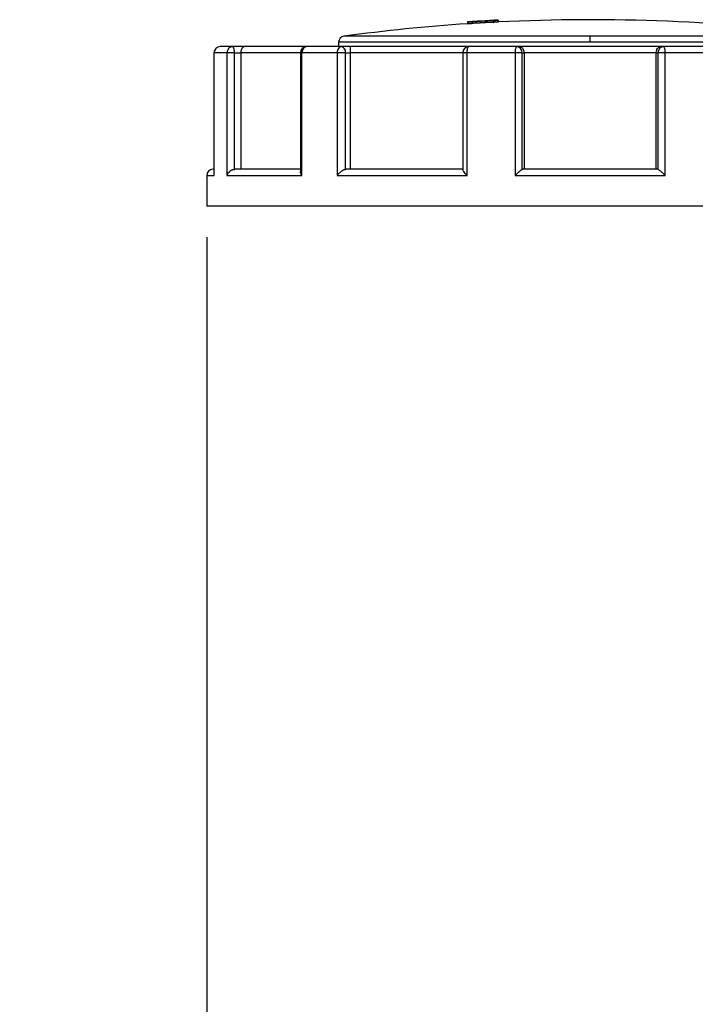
# Model space of a CAD drawing. Header units: inches. Extents: x 0 to 44.4, y 0 to 34.
# Tile 4 of 13: x 18.2 to 22.5, y 16.9 to 23.2. Entities that reach past the tile are written whole.
import ezdxf

# ---------------------------------------------------------------- set-up
doc = ezdxf.new("R2010")
doc.units = ezdxf.units.IN
doc.header["$LTSCALE"] = 4
doc.header["$MEASUREMENT"] = 0
doc.linetypes.add('SLD-Solid', pattern=[0])
doc.layers.add('DIMENSIONS', color=140, linetype='SLD-Solid', lineweight=25)
doc.styles.add('SLDTEXTSTYLE0', font='GOTHIC.TTF', dxfattribs={"width": 0.913})
doc.dimstyles.new('SLDDIMSTYLE4', dxfattribs={"dimtxt": 0.5, "dimasz": 0.6, "dimexe": 0, "dimexo": 0.0625, "dimgap": 0.125, "dimtad": 0, "dimtih": 1, "dimtoh": 1, "dimrnd": 1e-09, "dimzin": 12, "dimdsep": 46, "dimtxsty": 'SLDTEXTSTYLE0', "dimsah": 1, "dimcen": 0.09, "dimadec": 0, "dimazin": 3, "dimtfac": 1, "dimtmove": 0, "dimatfit": 0, "dimfxl": 0, "dimfrac": 2, "dimtolj": 1, "dimtzin": 12, "dimarcsym": 0})

# ---------------------------------------------------------------- blocks, each defined once
blk = doc.blocks.new('_D_4')
at = {"layer": 'DIMENSIONS'}
for p, q in [((19.3545, 21.7894), (19.3545, 14.5368)), ((23.0947, 17.0387), (23.0947, 14.5368)), ((19.3545, 15.0368), (18.1545, 15.0368)), ((20.5781, 15.033), (20.4257, 15.033)), ((20.4257, 15.033), (20.4257, 14.2392)), ((21.8711, 15.033), (22.0235, 15.033)), ((22.0235, 15.033), (22.0235, 14.2392)), ((23.0947, 15.0368), (24.2947, 15.0368)), ((20.4257, 14.2392), (20.5781, 14.2392)), ((22.0235, 14.2392), (21.8711, 14.2392))]:
    blk.add_line(p, q, dxfattribs=at)
for points in [[(19.3545, 15.0368), (18.7545, 15.1568), (18.7545, 14.9168)], [(23.0947, 15.0368), (23.6947, 14.9168), (23.6947, 15.1568)]]:
    blk.add_solid(points, dxfattribs=at)
at = {"layer": 'DIMENSIONS', "char_height": 0.5, "attachment_point": 1, "style": 'SLDTEXTSTYLE0'}
for s, insert in [('3.74', (20.5781, 15.7732)), ('95.0', (20.5781, 14.8779))]:
    blk.add_mtext(s, dxfattribs=dict(at, insert=insert))

msp = doc.modelspace()

# ---------------------------------------------------------------- linework, layer by layer
for p, q in [((21.0278, 23.1707), (21.0278, 23.1583)), ((21.0283, 23.1706), (21.0282, 23.1707)), ((21.0283, 23.1713), (21.0283, 23.1713)), ((21.0283, 23.1706), (21.0283, 23.1587)), ((21.0283, 23.1587), (21.0283, 23.1588)), ((21.058, 23.1725), (21.058, 23.1607)), ((21.1114, 23.1648), (21.058, 23.1615)), ((21.1114, 23.176), (21.1114, 23.1765)), ((21.1114, 23.176), (21.1114, 23.1642)), ((21.141, 23.1782), (21.141, 23.1778)), ((21.141, 23.1778), (21.141, 23.1659)), ((21.1944, 23.1695), (21.141, 23.1665)), ((21.1944, 23.1805), (21.1944, 23.1686)), ((21.2241, 23.1827), (21.2241, 23.1828)), ((21.2241, 23.182), (21.2241, 23.1702)), ((21.2241, 23.1703), (21.2241, 23.1702)), ((21.2246, 23.1827), (21.2246, 23.1832)), ((21.2246, 23.1703), (21.2246, 23.1827)), ((21.8152, 23.0796), (20.2351, 23.0796)), ((21.8152, 23.0406), (21.8152, 23.0796)), ((23.3952, 23.0796), (21.8152, 23.0796)), ((19.5221, 23.013), (19.4406, 23.013)), ((19.5983, 23.013), (19.5221, 23.013)), ((19.9954, 23.013), (19.5983, 23.013)), ((20.2181, 23.013), (19.9954, 23.013)), ((20.201, 23.0406), (20.201, 23.013)), ((21.8152, 23.0406), (20.201, 23.0406)), ((20.2739, 23.013), (20.2181, 23.013)), ((21.0377, 23.013), (20.2739, 23.013)), ((21.3419, 23.013), (21.0377, 23.013)), ((21.3624, 23.013), (21.3419, 23.013)), ((22.268, 23.013), (21.3624, 23.013)), ((23.4293, 23.0406), (21.8152, 23.0406)), ((22.2884, 23.013), (22.268, 23.013)), ((22.5926, 23.013), (22.2884, 23.013)), ((19.4012, 22.9737), (19.4012, 22.1938)), ((19.402, 22.9737), (19.4012, 22.9737)), ((19.402, 22.1863), (19.402, 22.9737)), ((19.4848, 22.9737), (19.402, 22.9737)), ((19.4848, 22.9737), (19.4848, 22.1863)), ((19.5323, 22.9737), (19.4848, 22.9737)), ((19.5323, 22.2255), (19.5323, 22.9737)), ((19.5323, 22.9737), (19.5733, 22.9737)), ((19.5733, 22.9737), (19.5733, 22.2256)), ((19.956, 22.9737), (19.5733, 22.9737)), ((19.956, 22.9737), (19.956, 22.2119)), ((19.9658, 22.9737), (19.956, 22.9737)), ((19.9658, 22.1863), (19.9658, 22.9737)), ((20.1921, 22.9737), (19.9658, 22.9737)), ((20.1921, 22.9737), (20.1921, 22.1863)), ((20.2459, 22.9737), (20.1921, 22.9737)), ((20.2459, 22.2255), (20.2459, 22.9737)), ((20.2459, 22.9737), (20.2759, 22.9737)), ((20.2759, 22.9737), (20.2759, 22.2256)), ((20.9983, 22.9737), (20.2759, 22.9737)), ((20.9983, 22.9737), (20.9983, 22.2233)), ((21.0251, 22.9737), (20.9983, 22.9737)), ((21.0251, 22.1863), (21.0251, 22.9737)), ((21.3343, 22.9737), (21.0251, 22.9737)), ((21.3343, 22.9737), (21.3343, 22.1863)), ((21.38, 22.9737), (21.3343, 22.9737)), ((21.38, 22.2255), (21.38, 22.9737)), ((21.38, 22.9737), (21.3909, 22.9737)), ((21.3909, 22.9737), (21.3909, 22.2256)), ((22.2394, 22.9737), (21.3909, 22.9737)), ((22.2394, 22.2256), (22.2394, 22.9737)), ((22.2394, 22.9737), (22.2504, 22.9737)), ((22.2504, 22.9737), (22.2504, 22.2255)), ((22.2961, 22.9737), (22.2504, 22.9737)), ((22.2961, 22.1863), (22.2961, 22.9737)), ((22.6053, 22.9737), (22.2961, 22.9737)), ((19.3545, 22.1863), (19.3545, 21.9894)), ((19.3545, 22.1863), (19.402, 22.1863)), ((19.4012, 22.2256), (19.3939, 22.2256)), ((19.402, 22.1863), (19.4018, 22.1938)), ((19.4848, 22.1863), (19.9658, 22.1863)), ((19.956, 22.2256), (19.5351, 22.2256)), ((20.1921, 22.1863), (21.0251, 22.1863)), ((21.0004, 22.2256), (20.2479, 22.2256)), ((21.3343, 22.1863), (22.2961, 22.1863)), ((22.2496, 22.2256), (21.3807, 22.2256)), ((19.4848, 21.9894), (19.3545, 21.9894)), ((23.0455, 21.9894), (19.4848, 21.9894))]:
    msp.add_line(p, q)
at = {"flags": 128}
for points in [[(20.2181, 23.013), (20.213, 23.0123), (20.2081, 23.01), (20.2036, 23.0064), (20.1997, 23.0015), (20.1965, 22.9955), (20.1941, 22.9887), (20.1926, 22.9813), (20.1921, 22.9737)], [(21.0251, 22.9737), (21.0253, 22.9813), (21.026, 22.9887), (21.0272, 22.9955), (21.0288, 23.0015), (21.0307, 23.0064), (21.0329, 23.01), (21.0353, 23.0123), (21.0377, 23.013)]]:
    msp.add_lwpolyline(points, dxfattribs=at)
for centre, radius, start, end in [((21.8152, 11.3748), 11.811, 93.82255, 97.68804), ((21.8152, 11.3748), 11.8228, 93.67191, 93.81634), ((21.8152, 11.3748), 11.822, 93.67214, 93.81659), ((21.8152, 11.3748), 11.8102, 93.67582, 93.82042), ((21.8152, 11.3748), 11.8222, 93.2693, 93.41265), ((21.8152, 11.3748), 11.8104, 93.27258, 93.41607), ((21.8152, 11.3748), 11.8228, 92.86552, 93.00984), ((21.8152, 11.3748), 11.822, 92.86571, 93.01004), ((21.8152, 11.3748), 11.8102, 92.86858, 93.01305), ((21.8152, 11.3748), 11.811, 82.31196, 92.86598), ((20.2404, 23.0406), 0.0394, 97.68804, 180), ((19.4406, 22.9737), 0.0394, 90, 180), ((19.441, 22.974), 0.039, 90.56329, 180.55242), ((19.5232, 22.9747), 0.0384, 91.60025, 181.51549), ((19.4866, 22.9828), 0.0466, 348.63095, 40.39069), ((19.9954, 22.9737), 0.0394, 90, 180), ((20.0011, 22.9779), 0.0355, 99.22358, 186.91935), ((20.2111, 22.9786), 0.0351, 351.95053, 78.57825), ((21.0377, 22.9737), 0.0394, 90, 180), ((21.3904, 22.9831), 0.0569, 148.30925, 189.57304), ((21.3413, 22.9743), 0.0387, 359.02424, 88.98981), ((22.2891, 22.9743), 0.0387, 91.01019, 180.97576), ((22.24, 22.9831), 0.0569, 350.42696, 31.69075), ((19.3939, 22.1863), 0.0394, 90, 180)]:
    msp.add_arc(centre, radius, start, end)
for points, knots in [([(21.0282, 23.1708), (21.0285, 23.1708), (21.0289, 23.1709), (21.0301, 23.171), (21.0316, 23.1712), (21.0335, 23.1713), (21.0357, 23.1715), (21.0384, 23.1718), (21.0415, 23.172), (21.045, 23.1723), (21.0489, 23.1725), (21.0579, 23.1732), (21.0808, 23.1748), (21.1218, 23.1772), (21.1635, 23.1796), (21.1946, 23.1812), (21.2162, 23.1821), (21.2238, 23.1823), (21.2248, 23.1822), (21.2244, 23.1821), (21.2241, 23.182)], [0, 0, 0, 0, 0.019351, 0.038929, 0.058736, 0.078772, 0.099036, 0.119529, 0.140251, 0.161202, 0.182383, 0.203793, 0.29755, 0.468317, 0.597146, 0.702072, 0.821316, 0.936051, 0.967925, 1, 1, 1, 1]), ([(21.1114, 23.1765), (21.1097, 23.1764), (21.1062, 23.1762), (21.1012, 23.1758), (21.0966, 23.1756), (21.0923, 23.1753), (21.0884, 23.175), (21.0848, 23.1748), (21.0815, 23.1746), (21.0786, 23.1744), (21.0759, 23.1742), (21.0735, 23.174), (21.0714, 23.1739), (21.0681, 23.1736), (21.0639, 23.1733), (21.0601, 23.173), (21.0578, 23.1727), (21.057, 23.1726), (21.0577, 23.1725), (21.058, 23.1725)], [0, 0, 0, 0, 0.052965, 0.103877, 0.152736, 0.199542, 0.244295, 0.286996, 0.327643, 0.366237, 0.402778, 0.437267, 0.469702, 0.500084, 0.604697, 0.70699, 0.806967, 0.904635, 1, 1, 1, 1]), ([(21.1114, 23.1646), (21.1032, 23.1641), (21.0867, 23.1631), (21.0685, 23.1618), (21.0581, 23.161), (21.0583, 23.1609), (21.0584, 23.1608)], [0, 0, 0, 0, 0.278352, 0.552645, 0.829806, 1, 1, 1, 1]), ([(21.1944, 23.1805), (21.1946, 23.1805), (21.195, 23.1806), (21.1952, 23.1806), (21.1949, 23.1807), (21.1943, 23.1807), (21.1933, 23.1807), (21.192, 23.1807), (21.1902, 23.1806), (21.1881, 23.1805), (21.1857, 23.1805), (21.1824, 23.1803), (21.1781, 23.1801), (21.1725, 23.1799), (21.1659, 23.1795), (21.1584, 23.1791), (21.15, 23.1787), (21.144, 23.1784), (21.141, 23.1782)], [0, 0, 0, 0, 0.04981, 0.099659, 0.149547, 0.199476, 0.249446, 0.299458, 0.349514, 0.399613, 0.449758, 0.499949, 0.574497, 0.65256, 0.734141, 0.81924, 0.907859, 1, 1, 1, 1]), ([(21.1939, 23.1687), (21.194, 23.1688), (21.1943, 23.169), (21.1838, 23.1686), (21.1656, 23.1677), (21.1492, 23.1668), (21.141, 23.1664)], [0, 0, 0, 0, 0.172791, 0.447044, 0.724246, 1, 1, 1, 1]), ([(19.5983, 23.013), (19.598, 23.013), (19.5976, 23.013), (19.5948, 23.0128), (19.5923, 23.0121), (19.5876, 23.0095), (19.5853, 23.0076), (19.581, 23.0024), (19.579, 22.9992), (19.576, 22.9921), (19.575, 22.9886), (19.5736, 22.9812), (19.5733, 22.9775), (19.5733, 22.9737)], [-1.861143, -1.861143, -1.861143, -1.861143, -1.803083, -1.803083, -1.406465, -1.406465, -1.009326, -1.009326, -0.607096, -0.607096, -0.289377, -0.289377, -0.000015, -0.000015, -0.000015, -0.000015]), ([(20.2739, 23.013), (20.2739, 23.013), (20.2739, 23.013), (20.2741, 23.0128), (20.2743, 23.012), (20.2747, 23.0093), (20.2749, 23.0074), (20.2752, 23.0021), (20.2754, 22.9989), (20.2756, 22.992), (20.2757, 22.9885), (20.2758, 22.9811), (20.2759, 22.9774), (20.2759, 22.9737)], [-1.861258, -1.861258, -1.861258, -1.861258, -1.796165, -1.796165, -1.397735, -1.397735, -0.993028, -0.993028, -0.600464, -0.600464, -0.288135, -0.288135, -0.000015, -0.000015, -0.000015, -0.000015]), ([(21.3624, 23.013), (21.3629, 23.013), (21.3634, 23.013), (21.3666, 23.0128), (21.3693, 23.012), (21.3747, 23.0094), (21.3774, 23.0074), (21.3822, 23.0023), (21.3844, 22.9992), (21.3876, 22.9924), (21.3888, 22.989), (21.3905, 22.9816), (21.3909, 22.9777), (21.3909, 22.9737)], [-1.861578, -1.861578, -1.861578, -1.861578, -1.790093, -1.790093, -1.400559, -1.400559, -0.999164, -0.999164, -0.612114, -0.612114, -0.304439, -0.304439, -0.000015, -0.000015, -0.000015, -0.000015]), ([(22.2394, 22.9737), (22.2394, 22.9775), (22.2398, 22.9812), (22.2414, 22.9886), (22.2426, 22.9921), (22.246, 22.9992), (22.2482, 23.0024), (22.2532, 23.0076), (22.2558, 23.0095), (22.2612, 23.0121), (22.264, 23.0128), (22.2672, 23.013), (22.2676, 23.013), (22.268, 23.013)], [-1.817624, -1.817624, -1.817624, -1.817624, -1.525926, -1.525926, -1.205653, -1.205653, -0.8002, -0.8002, -0.399828, -0.399828, 0, 0, 0.058556, 0.058556, 0.058556, 0.058556]), ([(19.4848, 22.1863), (19.4853, 22.1876), (19.4862, 22.1901), (19.4878, 22.1936), (19.4894, 22.1965), (19.4919, 22.2005), (19.4955, 22.2053), (19.5, 22.2099), (19.5047, 22.2141), (19.5098, 22.2178), (19.5161, 22.2212), (19.522, 22.2235), (19.5272, 22.2249), (19.5306, 22.2253), (19.5323, 22.2255)], [0, 0, 0, 0, 0.079046, 0.14732, 0.20482, 0.251549, 0.386229, 0.502613, 0.551032, 0.669753, 0.776507, 0.854432, 0.92859, 1, 1, 1, 1]), ([(19.9658, 22.1863), (19.9633, 22.1905), (19.9585, 22.1989), (19.9552, 22.208), (19.9562, 22.2116), (19.9562, 22.2119)], [0, 0, 0, 0, 0.477131, 0.953229, 1, 1, 1, 1]), ([(20.1921, 22.1863), (20.1931, 22.1876), (20.1951, 22.1901), (20.1981, 22.1936), (20.2007, 22.1965), (20.2045, 22.2005), (20.2097, 22.2053), (20.2152, 22.2099), (20.2207, 22.2141), (20.2262, 22.2178), (20.2324, 22.2212), (20.2377, 22.2235), (20.2421, 22.2249), (20.2446, 22.2253), (20.2459, 22.2255)], [0, 0, 0, 0, 0.079046, 0.14732, 0.20482, 0.251549, 0.386229, 0.502613, 0.551032, 0.669753, 0.776507, 0.854432, 0.92859, 1, 1, 1, 1]), ([(21.0251, 22.1863), (21.0211, 22.1905), (21.0132, 22.1991), (21.004, 22.2111), (20.9988, 22.2196), (20.9986, 22.2225), (20.9985, 22.2233)], [0, 0, 0, 0, 0.294745, 0.588853, 0.880871, 1, 1, 1, 1]), ([(21.3343, 22.1863), (21.3356, 22.1876), (21.3381, 22.1901), (21.3416, 22.1936), (21.3446, 22.1965), (21.3488, 22.2005), (21.354, 22.2053), (21.3592, 22.2099), (21.3639, 22.2141), (21.3683, 22.2178), (21.3728, 22.2212), (21.3761, 22.2235), (21.3784, 22.2249), (21.3795, 22.2253), (21.38, 22.2255)], [0, 0, 0, 0, 0.0790464, 0.1473197, 0.2048201, 0.2515493, 0.3862286, 0.5026132, 0.5510322, 0.669753, 0.776507, 0.8544324, 0.9285897, 1, 1, 1, 1]), ([(22.2961, 22.1863), (22.2948, 22.1876), (22.2923, 22.1901), (22.2887, 22.1936), (22.2857, 22.1965), (22.2816, 22.2005), (22.2763, 22.2053), (22.2697, 22.2112), (22.2637, 22.2164), (22.2586, 22.2205), (22.2548, 22.2232), (22.2521, 22.2249), (22.2509, 22.2253), (22.2504, 22.2255)], [0, 0, 0, 0, 0.079072, 0.14736, 0.204865, 0.251588, 0.386351, 0.502691, 0.635253, 0.752561, 0.839586, 0.92162, 1, 1, 1, 1])]:
    msp.add_open_spline(points, degree=3, knots=knots)
for points in [[(19.5323, 22.2255), (19.5333, 22.2256), (19.5342, 22.2256), (19.5351, 22.2256)], [(20.2459, 22.2255), (20.2466, 22.2256), (20.2473, 22.2256), (20.2479, 22.2256)], [(21.38, 22.2255), (21.3802, 22.2256), (21.3805, 22.2256), (21.3807, 22.2256)], [(22.2504, 22.2255), (22.2501, 22.2256), (22.2499, 22.2256), (22.2496, 22.2256)]]:
    msp.add_open_spline(points, degree=3)

# ---------------------------------------------------------------- dimensions: what is measured, and where the dimension line sits
at = {"layer": 'DIMENSIONS'}
dim = msp.add_linear_dim(base=(23.0947, 15.0368), p1=(19.3545, 21.9894), p2=(23.0947, 17.2387), angle=0, dimstyle='SLDDIMSTYLE4', dxfattribs=at)
dim.commit()
dim.dimension.update_dxf_attribs({"geometry": '_D_4', "text_midpoint": (21.2246, 15.0368), "dimtype": 160})

doc.saveas('drawing.dxf')
